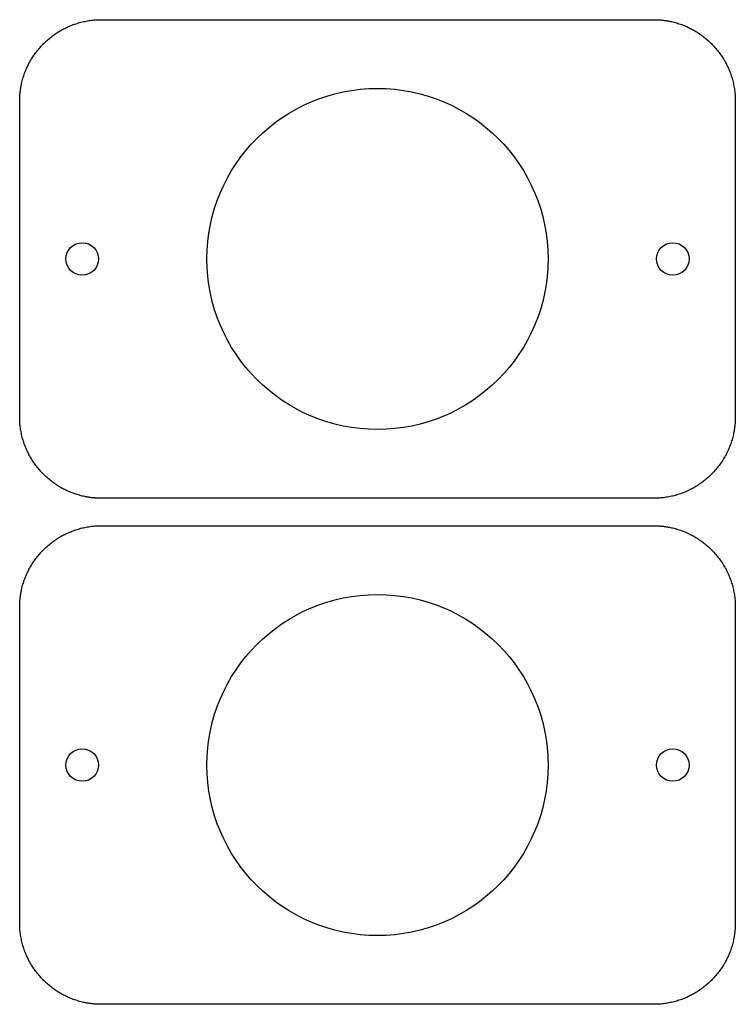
# Model space of a CAD drawing. Header units: millimetres. Extents: x -34.9 to 35.3, y -40.5 to 56.2.
import ezdxf

# ---------------------------------------------------------------- set-up
doc = ezdxf.new("R2010")
doc.units = ezdxf.units.MM
doc.layers.get('0').update_dxf_attribs({"linetype": 'CONTINUOUS'})

msp = doc.modelspace()

# ---------------------------------------------------------------- linework, layer by layer
for p, q in [((-26.938, 56.179), (27.336, 56.179)), ((-34.938, 17.179), (-34.938, 48.179)), ((35.336, 48.179), (35.336, 17.179)), ((27.336, 9.179), (-26.938, 9.179)), ((-26.938, 6.479), (27.336, 6.479)), ((-34.938, -32.521), (-34.938, -1.521)), ((35.336, -1.521), (35.336, -32.521)), ((27.336, -40.521), (-26.938, -40.521))]:
    msp.add_line(p, q)
for centre, radius in [((0.199, 32.679), 16.75), ((0.199, 32.679), 16.75), ((-28.801, 32.679), 1.6), ((-28.801, 32.679), 1.6), ((29.199, 32.679), 1.6), ((29.199, 32.679), 1.6), ((0.199, -17.021), 16.75), ((0.199, -17.021), 16.75), ((-28.801, -17.021), 1.6), ((-28.801, -17.021), 1.6), ((29.199, -17.021), 1.6), ((29.199, -17.021), 1.6)]:
    msp.add_circle(centre, radius)
for points, knots in [([(-34.938, 48.179), (-34.938, 48.179), (-34.938, 48.179), (-34.938, 48.18), (-34.938, 48.18), (-34.938, 48.18), (-34.938, 48.181), (-34.938, 48.182), (-34.938, 48.182), (-34.938, 48.184), (-34.938, 48.186), (-34.938, 48.188), (-34.938, 48.19), (-34.938, 48.193), (-34.938, 48.196), (-34.938, 48.201), (-34.938, 48.206), (-34.938, 48.214), (-34.937, 48.222), (-34.937, 48.231), (-34.937, 48.239), (-34.937, 48.251), (-34.937, 48.265), (-34.937, 48.282), (-34.937, 48.299), (-34.936, 48.322), (-34.936, 48.351), (-34.935, 48.385), (-34.934, 48.419), (-34.933, 48.453), (-34.932, 48.487), (-34.93, 48.533), (-34.927, 48.589), (-34.923, 48.657), (-34.919, 48.725), (-34.914, 48.792), (-34.907, 48.882), (-34.896, 48.994), (-34.882, 49.128), (-34.865, 49.261), (-34.845, 49.393), (-34.824, 49.525), (-34.8, 49.656), (-34.766, 49.829), (-34.718, 50.044), (-34.652, 50.3), (-34.578, 50.552), (-34.496, 50.8), (-34.406, 51.045), (-34.275, 51.366), (-34.094, 51.757), (-33.846, 52.211), (-33.571, 52.647), (-33.27, 53.063), (-32.943, 53.459), (-32.591, 53.833), (-32.217, 54.184), (-31.822, 54.511), (-31.405, 54.813), (-30.97, 55.088), (-30.516, 55.335), (-30.045, 55.553), (-29.559, 55.742), (-29.058, 55.898), (-28.544, 56.022), (-28.018, 56.112), (-27.481, 56.167), (-27.12, 56.179), (-26.938, 56.179)], [0, 0, 0, 0, 0.000013, 0.000027, 0.000054, 0.000107, 0.000161, 0.000215, 0.000322, 0.00043, 0.000644, 0.000859, 0.001074, 0.001289, 0.001718, 0.002148, 0.002577, 0.003436, 0.004294, 0.005153, 0.006011, 0.006869, 0.008584, 0.010298, 0.012012, 0.013724, 0.017147, 0.020568, 0.023985, 0.027399, 0.03081, 0.034218, 0.041025, 0.047821, 0.054605, 0.061378, 0.068141, 0.081635, 0.095088, 0.108503, 0.12188, 0.135223, 0.148531, 0.161808, 0.188269, 0.21462, 0.24087, 0.26703, 0.293108, 0.319115, 0.370936, 0.422556, 0.474027, 0.525391, 0.576687, 0.627949, 0.679211, 0.730507, 0.781871, 0.833342, 0.884963, 0.936784, 0.988862, 1.041265, 1.094069, 1.147365, 1.201253, 1.255847, 1.255847, 1.255847, 1.255847]), ([(27.336, 56.179), (27.336, 56.179), (27.336, 56.179), (27.336, 56.179), (27.336, 56.179), (27.337, 56.179), (27.337, 56.179), (27.338, 56.179), (27.339, 56.179), (27.34, 56.179), (27.342, 56.179), (27.344, 56.179), (27.347, 56.179), (27.349, 56.179), (27.353, 56.179), (27.357, 56.179), (27.363, 56.179), (27.37, 56.179), (27.379, 56.179), (27.387, 56.179), (27.396, 56.179), (27.407, 56.179), (27.422, 56.179), (27.439, 56.179), (27.456, 56.178), (27.479, 56.178), (27.507, 56.177), (27.541, 56.177), (27.576, 56.176), (27.61, 56.175), (27.644, 56.173), (27.689, 56.171), (27.746, 56.169), (27.814, 56.165), (27.881, 56.161), (27.949, 56.156), (28.039, 56.149), (28.151, 56.138), (28.284, 56.123), (28.417, 56.106), (28.55, 56.087), (28.682, 56.066), (28.813, 56.042), (28.986, 56.008), (29.201, 55.96), (29.456, 55.894), (29.708, 55.819), (29.957, 55.737), (30.201, 55.647), (30.522, 55.517), (30.914, 55.335), (31.368, 55.088), (31.803, 54.813), (32.22, 54.511), (32.616, 54.184), (32.99, 53.833), (33.341, 53.459), (33.668, 53.063), (33.969, 52.647), (34.245, 52.211), (34.492, 51.757), (34.71, 51.287), (34.898, 50.801), (35.055, 50.3), (35.179, 49.786), (35.269, 49.26), (35.324, 48.723), (35.336, 48.361), (35.336, 48.179)], [0, 0, 0, 0, 0.000013, 0.000027, 0.000054, 0.000107, 0.000161, 0.000215, 0.000322, 0.00043, 0.000644, 0.000859, 0.001074, 0.001289, 0.001718, 0.002148, 0.002577, 0.003436, 0.004294, 0.005153, 0.006011, 0.006868, 0.008584, 0.010298, 0.012012, 0.013724, 0.017147, 0.020568, 0.023985, 0.027399, 0.03081, 0.034218, 0.041025, 0.047821, 0.054605, 0.061378, 0.068141, 0.081635, 0.095088, 0.108503, 0.12188, 0.135223, 0.148531, 0.161808, 0.188269, 0.21462, 0.24087, 0.26703, 0.293108, 0.319115, 0.370935, 0.422556, 0.474027, 0.525391, 0.576687, 0.627949, 0.679211, 0.730507, 0.781871, 0.833342, 0.884963, 0.936784, 0.988862, 1.041265, 1.094069, 1.147365, 1.201253, 1.255847, 1.255847, 1.255847, 1.255847]), ([(-26.938, 9.179), (-26.938, 9.179), (-26.938, 9.179), (-26.938, 9.179), (-26.938, 9.179), (-26.939, 9.179), (-26.939, 9.179), (-26.94, 9.179), (-26.941, 9.179), (-26.942, 9.179), (-26.944, 9.179), (-26.946, 9.179), (-26.948, 9.179), (-26.951, 9.179), (-26.955, 9.179), (-26.959, 9.179), (-26.965, 9.179), (-26.972, 9.179), (-26.981, 9.179), (-26.989, 9.179), (-26.998, 9.179), (-27.009, 9.18), (-27.023, 9.18), (-27.041, 9.18), (-27.058, 9.18), (-27.081, 9.18), (-27.109, 9.181), (-27.143, 9.182), (-27.177, 9.183), (-27.212, 9.184), (-27.246, 9.185), (-27.291, 9.187), (-27.348, 9.19), (-27.415, 9.193), (-27.483, 9.198), (-27.551, 9.203), (-27.641, 9.21), (-27.752, 9.22), (-27.886, 9.235), (-28.019, 9.252), (-28.152, 9.271), (-28.283, 9.293), (-28.414, 9.316), (-28.588, 9.351), (-28.803, 9.399), (-29.058, 9.465), (-29.31, 9.539), (-29.558, 9.621), (-29.803, 9.711), (-30.124, 9.841), (-30.516, 10.023), (-30.97, 10.27), (-31.405, 10.546), (-31.822, 10.847), (-32.217, 11.174), (-32.591, 11.525), (-32.943, 11.899), (-33.27, 12.295), (-33.571, 12.712), (-33.846, 13.147), (-34.094, 13.601), (-34.312, 14.072), (-34.5, 14.558), (-34.657, 15.059), (-34.78, 15.573), (-34.87, 16.099), (-34.925, 16.635), (-34.938, 16.997), (-34.938, 17.179)], [0, 0, 0, 0, 0.000013, 0.000027, 0.000054, 0.000107, 0.000161, 0.000215, 0.000322, 0.00043, 0.000644, 0.000859, 0.001074, 0.001289, 0.001718, 0.002148, 0.002577, 0.003436, 0.004294, 0.005153, 0.006011, 0.006868, 0.008584, 0.010298, 0.012012, 0.013724, 0.017147, 0.020568, 0.023985, 0.027399, 0.03081, 0.034218, 0.041025, 0.047821, 0.054605, 0.061378, 0.068141, 0.081635, 0.095088, 0.108503, 0.12188, 0.135223, 0.148531, 0.161808, 0.188269, 0.21462, 0.24087, 0.26703, 0.293108, 0.319115, 0.370935, 0.422556, 0.474027, 0.525391, 0.576687, 0.627949, 0.679211, 0.730507, 0.781871, 0.833342, 0.884963, 0.936784, 0.988862, 1.041265, 1.094069, 1.147365, 1.201253, 1.255847, 1.255847, 1.255847, 1.255847]), ([(35.336, 17.179), (35.336, 17.179), (35.336, 17.179), (35.336, 17.179), (35.336, 17.179), (35.336, 17.178), (35.336, 17.178), (35.336, 17.177), (35.336, 17.176), (35.336, 17.175), (35.336, 17.173), (35.336, 17.171), (35.336, 17.168), (35.336, 17.166), (35.336, 17.162), (35.336, 17.158), (35.336, 17.152), (35.336, 17.145), (35.336, 17.136), (35.336, 17.128), (35.336, 17.119), (35.335, 17.108), (35.335, 17.093), (35.335, 17.076), (35.335, 17.059), (35.335, 17.036), (35.334, 17.008), (35.333, 16.974), (35.332, 16.939), (35.331, 16.905), (35.33, 16.871), (35.328, 16.826), (35.325, 16.769), (35.322, 16.701), (35.317, 16.634), (35.312, 16.566), (35.305, 16.476), (35.295, 16.364), (35.28, 16.231), (35.263, 16.098), (35.244, 15.965), (35.222, 15.833), (35.199, 15.702), (35.164, 15.529), (35.116, 15.314), (35.05, 15.059), (34.976, 14.807), (34.894, 14.558), (34.804, 14.314), (34.674, 13.993), (34.492, 13.601), (34.245, 13.147), (33.969, 12.712), (33.668, 12.295), (33.341, 11.899), (32.99, 11.525), (32.616, 11.174), (32.22, 10.847), (31.803, 10.546), (31.368, 10.27), (30.914, 10.023), (30.443, 9.805), (29.957, 9.617), (29.456, 9.46), (28.942, 9.336), (28.416, 9.246), (27.88, 9.191), (27.518, 9.179), (27.336, 9.179)], [0, 0, 0, 0, 0.000013, 0.000027, 0.000054, 0.000107, 0.000161, 0.000215, 0.000322, 0.00043, 0.000644, 0.000859, 0.001074, 0.001289, 0.001718, 0.002148, 0.002577, 0.003436, 0.004294, 0.005153, 0.006011, 0.006868, 0.008584, 0.010298, 0.012012, 0.013724, 0.017147, 0.020568, 0.023985, 0.027399, 0.03081, 0.034218, 0.041025, 0.047821, 0.054605, 0.061378, 0.068141, 0.081635, 0.095088, 0.108503, 0.12188, 0.135223, 0.148531, 0.161808, 0.188269, 0.21462, 0.24087, 0.26703, 0.293108, 0.319115, 0.370935, 0.422556, 0.474027, 0.525391, 0.576687, 0.627949, 0.679211, 0.730507, 0.781871, 0.833342, 0.884963, 0.936784, 0.988862, 1.041265, 1.094069, 1.147365, 1.201253, 1.255847, 1.255847, 1.255847, 1.255847]), ([(-34.938, -1.521), (-34.938, -1.521), (-34.938, -1.521), (-34.938, -1.52), (-34.938, -1.52), (-34.938, -1.52), (-34.938, -1.519), (-34.938, -1.518), (-34.938, -1.518), (-34.938, -1.516), (-34.938, -1.514), (-34.938, -1.512), (-34.938, -1.51), (-34.938, -1.507), (-34.938, -1.504), (-34.938, -1.499), (-34.938, -1.494), (-34.938, -1.486), (-34.937, -1.478), (-34.937, -1.469), (-34.937, -1.461), (-34.937, -1.449), (-34.937, -1.435), (-34.937, -1.418), (-34.937, -1.401), (-34.936, -1.378), (-34.936, -1.349), (-34.935, -1.315), (-34.934, -1.281), (-34.933, -1.247), (-34.932, -1.213), (-34.93, -1.167), (-34.927, -1.111), (-34.923, -1.043), (-34.919, -0.975), (-34.914, -0.908), (-34.907, -0.818), (-34.896, -0.706), (-34.882, -0.572), (-34.865, -0.439), (-34.845, -0.307), (-34.824, -0.175), (-34.8, -0.044), (-34.766, 0.129), (-34.718, 0.344), (-34.652, 0.6), (-34.578, 0.852), (-34.496, 1.1), (-34.406, 1.345), (-34.275, 1.666), (-34.094, 2.057), (-33.846, 2.511), (-33.571, 2.947), (-33.27, 3.363), (-32.943, 3.759), (-32.591, 4.133), (-32.217, 4.484), (-31.822, 4.811), (-31.405, 5.113), (-30.97, 5.388), (-30.516, 5.635), (-30.045, 5.853), (-29.559, 6.042), (-29.058, 6.198), (-28.544, 6.322), (-28.018, 6.412), (-27.481, 6.467), (-27.12, 6.479), (-26.938, 6.479)], [0, 0, 0, 0, 0.000013, 0.000027, 0.000054, 0.000107, 0.000161, 0.000215, 0.000322, 0.00043, 0.000644, 0.000859, 0.001074, 0.001289, 0.001718, 0.002148, 0.002577, 0.003436, 0.004294, 0.005153, 0.006011, 0.006869, 0.008584, 0.010298, 0.012012, 0.013724, 0.017147, 0.020568, 0.023985, 0.027399, 0.03081, 0.034218, 0.041025, 0.047821, 0.054605, 0.061378, 0.068141, 0.081635, 0.095088, 0.108503, 0.12188, 0.135223, 0.148531, 0.161808, 0.188269, 0.21462, 0.24087, 0.26703, 0.293108, 0.319115, 0.370936, 0.422556, 0.474027, 0.525391, 0.576687, 0.627949, 0.679211, 0.730507, 0.781871, 0.833342, 0.884963, 0.936784, 0.988862, 1.041265, 1.094069, 1.147365, 1.201253, 1.255847, 1.255847, 1.255847, 1.255847]), ([(27.336, 6.479), (27.336, 6.479), (27.336, 6.479), (27.336, 6.479), (27.336, 6.479), (27.337, 6.479), (27.337, 6.479), (27.338, 6.479), (27.339, 6.479), (27.34, 6.479), (27.342, 6.479), (27.344, 6.479), (27.347, 6.479), (27.349, 6.479), (27.353, 6.479), (27.357, 6.479), (27.363, 6.479), (27.37, 6.479), (27.379, 6.479), (27.387, 6.479), (27.396, 6.479), (27.407, 6.479), (27.422, 6.479), (27.439, 6.479), (27.456, 6.478), (27.479, 6.478), (27.507, 6.477), (27.541, 6.477), (27.576, 6.476), (27.61, 6.475), (27.644, 6.473), (27.689, 6.471), (27.746, 6.469), (27.814, 6.465), (27.881, 6.461), (27.949, 6.456), (28.039, 6.449), (28.151, 6.438), (28.284, 6.423), (28.417, 6.406), (28.55, 6.387), (28.682, 6.366), (28.813, 6.342), (28.986, 6.308), (29.201, 6.26), (29.456, 6.194), (29.708, 6.119), (29.957, 6.037), (30.201, 5.947), (30.522, 5.817), (30.914, 5.635), (31.368, 5.388), (31.803, 5.113), (32.22, 4.811), (32.616, 4.484), (32.99, 4.133), (33.341, 3.759), (33.668, 3.363), (33.969, 2.947), (34.245, 2.511), (34.492, 2.057), (34.71, 1.587), (34.898, 1.101), (35.055, 0.6), (35.179, 0.086), (35.269, -0.44), (35.324, -0.977), (35.336, -1.339), (35.336, -1.521)], [0, 0, 0, 0, 0.000013, 0.000027, 0.000054, 0.000107, 0.000161, 0.000215, 0.000322, 0.00043, 0.000644, 0.000859, 0.001074, 0.001289, 0.001718, 0.002148, 0.002577, 0.003436, 0.004294, 0.005153, 0.006011, 0.006868, 0.008584, 0.010298, 0.012012, 0.013724, 0.017147, 0.020568, 0.023985, 0.027399, 0.03081, 0.034218, 0.041025, 0.047821, 0.054605, 0.061378, 0.068141, 0.081635, 0.095088, 0.108503, 0.12188, 0.135223, 0.148531, 0.161808, 0.188269, 0.21462, 0.24087, 0.26703, 0.293108, 0.319115, 0.370935, 0.422556, 0.474027, 0.525391, 0.576687, 0.627949, 0.679211, 0.730507, 0.781871, 0.833342, 0.884963, 0.936784, 0.988862, 1.041265, 1.094069, 1.147365, 1.201253, 1.255847, 1.255847, 1.255847, 1.255847]), ([(-26.938, -40.521), (-26.938, -40.521), (-26.938, -40.521), (-26.938, -40.521), (-26.938, -40.521), (-26.939, -40.521), (-26.939, -40.521), (-26.94, -40.521), (-26.941, -40.521), (-26.942, -40.521), (-26.944, -40.521), (-26.946, -40.521), (-26.948, -40.521), (-26.951, -40.521), (-26.955, -40.521), (-26.959, -40.521), (-26.965, -40.521), (-26.972, -40.521), (-26.981, -40.521), (-26.989, -40.521), (-26.998, -40.521), (-27.009, -40.52), (-27.023, -40.52), (-27.041, -40.52), (-27.058, -40.52), (-27.081, -40.52), (-27.109, -40.519), (-27.143, -40.518), (-27.177, -40.517), (-27.212, -40.516), (-27.246, -40.515), (-27.291, -40.513), (-27.348, -40.51), (-27.415, -40.507), (-27.483, -40.502), (-27.551, -40.497), (-27.641, -40.49), (-27.752, -40.48), (-27.886, -40.465), (-28.019, -40.448), (-28.152, -40.429), (-28.283, -40.407), (-28.414, -40.384), (-28.588, -40.349), (-28.803, -40.301), (-29.058, -40.235), (-29.31, -40.161), (-29.558, -40.079), (-29.803, -39.989), (-30.124, -39.859), (-30.516, -39.677), (-30.97, -39.43), (-31.405, -39.154), (-31.822, -38.853), (-32.217, -38.526), (-32.591, -38.175), (-32.943, -37.801), (-33.27, -37.405), (-33.571, -36.988), (-33.846, -36.553), (-34.094, -36.099), (-34.312, -35.628), (-34.5, -35.142), (-34.657, -34.641), (-34.78, -34.127), (-34.87, -33.601), (-34.925, -33.065), (-34.938, -32.703), (-34.938, -32.521)], [0, 0, 0, 0, 0.000013, 0.000027, 0.000054, 0.000107, 0.000161, 0.000215, 0.000322, 0.00043, 0.000644, 0.000859, 0.001074, 0.001289, 0.001718, 0.002148, 0.002577, 0.003436, 0.004294, 0.005153, 0.006011, 0.006868, 0.008584, 0.010298, 0.012012, 0.013724, 0.017147, 0.020568, 0.023985, 0.027399, 0.03081, 0.034218, 0.041025, 0.047821, 0.054605, 0.061378, 0.068141, 0.081635, 0.095088, 0.108503, 0.12188, 0.135223, 0.148531, 0.161808, 0.188269, 0.21462, 0.24087, 0.26703, 0.293108, 0.319115, 0.370935, 0.422556, 0.474027, 0.525391, 0.576687, 0.627949, 0.679211, 0.730507, 0.781871, 0.833342, 0.884963, 0.936784, 0.988862, 1.041265, 1.094069, 1.147365, 1.201253, 1.255847, 1.255847, 1.255847, 1.255847]), ([(35.336, -32.521), (35.336, -32.521), (35.336, -32.521), (35.336, -32.521), (35.336, -32.521), (35.336, -32.522), (35.336, -32.522), (35.336, -32.523), (35.336, -32.524), (35.336, -32.525), (35.336, -32.527), (35.336, -32.529), (35.336, -32.532), (35.336, -32.534), (35.336, -32.538), (35.336, -32.542), (35.336, -32.548), (35.336, -32.555), (35.336, -32.564), (35.336, -32.572), (35.336, -32.581), (35.335, -32.592), (35.335, -32.607), (35.335, -32.624), (35.335, -32.641), (35.335, -32.664), (35.334, -32.692), (35.333, -32.726), (35.332, -32.761), (35.331, -32.795), (35.33, -32.829), (35.328, -32.874), (35.325, -32.931), (35.322, -32.999), (35.317, -33.066), (35.312, -33.134), (35.305, -33.224), (35.295, -33.336), (35.28, -33.469), (35.263, -33.602), (35.244, -33.735), (35.222, -33.867), (35.199, -33.998), (35.164, -34.171), (35.116, -34.386), (35.05, -34.641), (34.976, -34.893), (34.894, -35.142), (34.804, -35.386), (34.674, -35.707), (34.492, -36.099), (34.245, -36.553), (33.969, -36.988), (33.668, -37.405), (33.341, -37.801), (32.99, -38.175), (32.616, -38.526), (32.22, -38.853), (31.803, -39.154), (31.368, -39.43), (30.914, -39.677), (30.443, -39.895), (29.957, -40.083), (29.456, -40.24), (28.942, -40.364), (28.416, -40.454), (27.88, -40.509), (27.518, -40.521), (27.336, -40.521)], [0, 0, 0, 0, 0.000013, 0.000027, 0.000054, 0.000107, 0.000161, 0.000215, 0.000322, 0.00043, 0.000644, 0.000859, 0.001074, 0.001289, 0.001718, 0.002148, 0.002577, 0.003436, 0.004294, 0.005153, 0.006011, 0.006868, 0.008584, 0.010298, 0.012012, 0.013724, 0.017147, 0.020568, 0.023985, 0.027399, 0.03081, 0.034218, 0.041025, 0.047821, 0.054605, 0.061378, 0.068141, 0.081635, 0.095088, 0.108503, 0.12188, 0.135223, 0.148531, 0.161808, 0.188269, 0.21462, 0.24087, 0.26703, 0.293108, 0.319115, 0.370935, 0.422556, 0.474027, 0.525391, 0.576687, 0.627949, 0.679211, 0.730507, 0.781871, 0.833342, 0.884963, 0.936784, 0.988862, 1.041265, 1.094069, 1.147365, 1.201253, 1.255847, 1.255847, 1.255847, 1.255847])]:
    msp.add_open_spline(points, degree=3, knots=knots)

doc.saveas('drawing.dxf')
